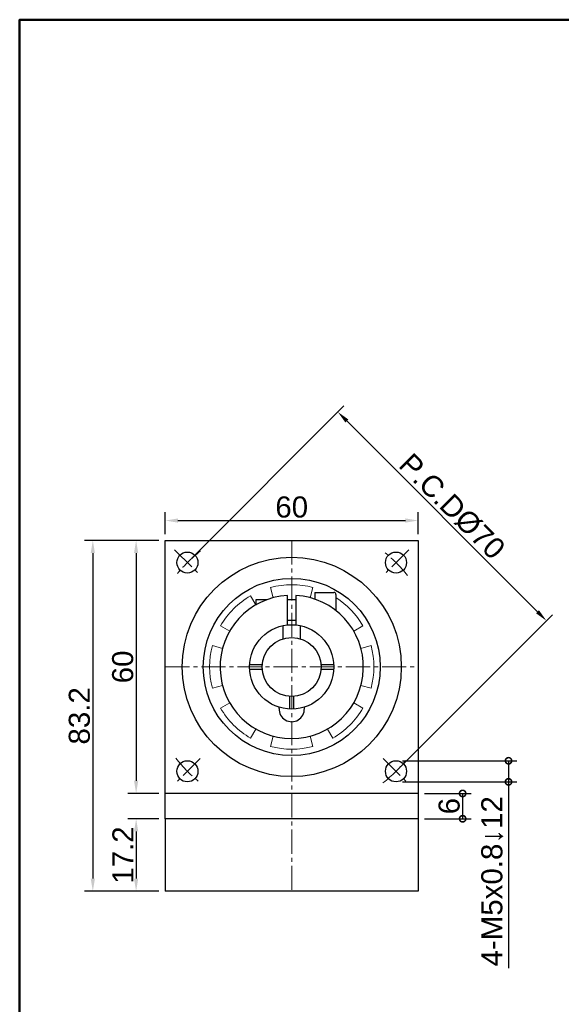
# Model space of a CAD drawing. Header units: millimetres. Extents: x 2723 to 3304, y 721 to 1129.
# Tile 2 of 8: x 2723 to 2852, y 895 to 1129. Entities that reach past the tile are written whole.
import ezdxf

# ---------------------------------------------------------------- set-up
doc = ezdxf.new("R2010")
doc.units = ezdxf.units.MM
doc.linetypes.add('CENTER2', pattern=[28.575, 19.05, -3.175, 3.175, -3.175])
for name, color, linetype, lineweight in [('中心線', 6, 'CENTER2', 5), ('圖框', 7, 'Continuous', 50), ('標註', 4, 'Continuous', 13)]:
    doc.layers.add(name, color=color, linetype=linetype, lineweight=lineweight)
doc.layers.add('產品', color=7, linetype='Continuous')
doc.styles.get("Standard").update_dxf_attribs({"font": 'arial.ttf'})
doc.dimstyles.new('yuetai', dxfattribs={"dimtxt": 5, "dimasz": 3, "dimexe": 2, "dimexo": 1.5, "dimtad": 1, "dimdsep": 46, "dimtxsty": 'Standard', "dimcen": 0, "dimadec": 0, "dimazin": 0, "dimtfac": 1, "dimtmove": 0, "dimatfit": 3, "dimfxl": 1, "dimarcsym": 0})

# ---------------------------------------------------------------- blocks, each defined once
blk = doc.blocks.new('標題欄框 下標註')
at = {"layer": '圖框'}
blk.add_lwpolyline([(2.28, 89.91), (287.28, 89.91), (287.28, 273.91), (2.28, 273.91)], close=True, dxfattribs=at)
blk = doc.blocks.new('*D14')
at = {"layer": 'Defpoints', "color": 0, "transparency": 16777216}
for p in [(2817.76, 1009.79), (2757.76, 1005.08), (2817.76, 1005.08)]:
    blk.add_point(p, dxfattribs=at)
at = {"layer": '標註', "color": 0, "lineweight": -2, "transparency": 16777216}
for p, q in [((2757.76, 1006.58), (2757.76, 1011.79)), ((2817.76, 1006.58), (2817.76, 1011.79)), ((2760.76, 1009.79), (2814.76, 1009.79))]:
    blk.add_line(p, q, dxfattribs=at)
at = {"layer": '標註', "color": 0, "transparency": 16777216}
for points in [[(2760.76, 1010.29), (2760.76, 1009.29), (2757.76, 1009.79)], [(2814.76, 1010.29), (2814.76, 1009.29), (2817.76, 1009.79)]]:
    blk.add_solid(points, dxfattribs=at)
at = {"layer": '標註', "color": 0, "transparency": 16777216, "insert": (2787.76, 1012.97), "char_height": 5, "attachment_point": 5}
blk.add_mtext('60', dxfattribs=at)
blk = doc.blocks.new('*D17')
at = {"layer": 'Defpoints', "color": 0, "transparency": 16777216}
for p in [(2757.76, 1005.08), (2750.84, 945.08), (2757.76, 945.08)]:
    blk.add_point(p, dxfattribs=at)
at = {"layer": '標註', "color": 0, "lineweight": -2, "transparency": 16777216}
for p, q in [((2756.26, 1005.08), (2748.84, 1005.08)), ((2750.84, 1002.08), (2750.84, 948.08)), ((2756.26, 945.08), (2748.84, 945.08))]:
    blk.add_line(p, q, dxfattribs=at)
at = {"layer": '標註', "color": 0, "transparency": 16777216}
for points in [[(2750.34, 1002.08), (2751.34, 1002.08), (2750.84, 1005.08)], [(2750.34, 948.08), (2751.34, 948.08), (2750.84, 945.08)]]:
    blk.add_solid(points, dxfattribs=at)
at = {"layer": '標註', "color": 0, "transparency": 16777216, "insert": (2747.67, 975.08), "char_height": 5, "attachment_point": 5, "rotation": 90}
blk.add_mtext('60', dxfattribs=at)
blk = doc.blocks.new('*D18')
at = {"layer": 'Defpoints', "color": 0, "transparency": 16777216}
for p in [(2757.76, 939.08), (2750.84, 921.88), (2757.76, 921.88)]:
    blk.add_point(p, dxfattribs=at)
at = {"layer": '標註', "color": 0, "lineweight": -2, "transparency": 16777216}
for p, q in [((2756.26, 939.08), (2748.84, 939.08)), ((2750.84, 936.08), (2750.84, 924.88)), ((2756.26, 921.88), (2748.84, 921.88))]:
    blk.add_line(p, q, dxfattribs=at)
at = {"layer": '標註', "color": 0, "transparency": 16777216}
for points in [[(2750.34, 936.08), (2751.34, 936.08), (2750.84, 939.08)], [(2750.34, 924.88), (2751.34, 924.88), (2750.84, 921.88)]]:
    blk.add_solid(points, dxfattribs=at)
at = {"layer": '標註', "color": 0, "transparency": 16777216, "insert": (2747.71, 930.48), "char_height": 5, "attachment_point": 5, "rotation": 90}
blk.add_mtext('17.2', dxfattribs=at)
blk = doc.blocks.new('*D19')
at = {"layer": 'Defpoints', "color": 0, "transparency": 16777216}
for p in [(2798.71, 1035.53), (2763.01, 999.83), (2812.51, 950.33)]:
    blk.add_point(p, dxfattribs=at)
at = {"layer": '標註', "color": 0, "lineweight": -2, "transparency": 16777216}
for p, q in [((2764.07, 1000.89), (2800.13, 1036.95)), ((2846.09, 988.15), (2800.84, 1033.41)), ((2813.57, 951.39), (2849.63, 987.45))]:
    blk.add_line(p, q, dxfattribs=at)
at = {"layer": '標註', "color": 0, "transparency": 16777216}
for points in [[(2801.19, 1033.76), (2800.48, 1033.06), (2798.71, 1035.53)], [(2846.44, 988.51), (2845.74, 987.8), (2848.21, 986.03)]]:
    blk.add_solid(points, dxfattribs=at)
at = {"layer": '標註', "color": 0, "transparency": 16777216, "insert": (2825.81, 1013.13), "char_height": 5, "attachment_point": 5, "rotation": 315}
blk.add_mtext('P.C.DØ70', dxfattribs=at)
blk = doc.blocks.new('_DotSmall')
at = {"color": 0, "linetype": 'ByBlock', "const_width": 0.5}
blk.add_lwpolyline([(-0.0625, 0, 1), (0.0625, 0, 1)], format="xyb", close=True, dxfattribs=at)
blk = doc.blocks.new('*D25')
at = {"layer": 'Defpoints', "color": 0, "transparency": 16777216}
for p in [(2812.51, 952.83), (2812.51, 947.83), (2839.21, 947.83)]:
    blk.add_point(p, dxfattribs=at)
at = {"layer": '標註', "color": 0, "lineweight": -2, "transparency": 16777216}
for p, q in [((2814.01, 952.83), (2841.21, 952.83)), ((2839.21, 952.83), (2839.21, 947.83)), ((2814.01, 947.83), (2841.21, 947.83)), ((2839.21, 947.83), (2839.21, 903.66))]:
    blk.add_line(p, q, dxfattribs=at)
at = {"layer": '標註', "color": 0, "lineweight": -2, "transparency": 16777216, "xscale": 3, "yscale": 3, "zscale": 3}
for p, rotation in [((2839.21, 952.83), 90), ((2839.21, 947.83), 270)]:
    blk.add_blockref('_DotSmall', p, dxfattribs=dict(at, rotation=rotation))
at = {"layer": '標註', "color": 0, "transparency": 16777216, "insert": (2835.35, 924.25), "char_height": 5, "attachment_point": 5, "rotation": 90}
blk.add_mtext('4-M5x0.8↓12', dxfattribs=at)
blk = doc.blocks.new('*D27')
at = {"layer": 'Defpoints', "color": 0, "transparency": 16777216}
for p in [(2757.76, 1005.08), (2740.57, 921.88), (2757.76, 921.88)]:
    blk.add_point(p, dxfattribs=at)
at = {"layer": '標註', "color": 0, "lineweight": -2, "transparency": 16777216}
for p, q in [((2756.26, 1005.08), (2738.57, 1005.08)), ((2740.57, 1002.08), (2740.57, 924.88)), ((2756.26, 921.88), (2738.57, 921.88))]:
    blk.add_line(p, q, dxfattribs=at)
at = {"layer": '標註', "color": 0, "transparency": 16777216}
for points in [[(2740.07, 1002.08), (2741.07, 1002.08), (2740.57, 1005.08)], [(2740.07, 924.88), (2741.07, 924.88), (2740.57, 921.88)]]:
    blk.add_solid(points, dxfattribs=at)
at = {"layer": '標註', "color": 0, "transparency": 16777216, "insert": (2737.39, 963.48), "char_height": 5, "attachment_point": 5, "rotation": 90}
blk.add_mtext('83.2', dxfattribs=at)
blk = doc.blocks.new('*D31')
at = {"layer": 'Defpoints', "color": 0, "transparency": 16777216}
for p in [(2817.76, 945.08), (2817.76, 939.08), (2828.32, 939.08)]:
    blk.add_point(p, dxfattribs=at)
at = {"layer": '標註', "color": 0, "lineweight": -2, "transparency": 16777216}
for p, q in [((2819.26, 945.08), (2830.32, 945.08)), ((2828.32, 945.08), (2828.32, 939.08)), ((2819.26, 939.08), (2830.32, 939.08))]:
    blk.add_line(p, q, dxfattribs=at)
at = {"layer": '標註', "color": 0, "lineweight": -2, "transparency": 16777216, "xscale": 3, "yscale": 3, "zscale": 3}
for p, rotation in [((2828.32, 945.08), 90), ((2828.32, 939.08), 270)]:
    blk.add_blockref('_DotSmall', p, dxfattribs=dict(at, rotation=rotation))
at = {"layer": '標註', "color": 0, "transparency": 16777216, "insert": (2825.14, 942.08), "char_height": 5, "attachment_point": 5, "rotation": 90}
blk.add_mtext('6', dxfattribs=at)

msp = doc.modelspace()

# ---------------------------------------------------------------- linework, layer by layer
at = {"layer": '中心線', "ltscale": 0.3}
for p, q in [((2787.76, 1005.08), (2787.76, 921.88)), ((2759.981, 1002.859), (2766.042, 996.798)), ((2815.539, 1002.859), (2809.478, 996.798)), ((2757.76, 975.08), (2817.76, 975.08)), ((2766.042, 953.361), (2759.981, 947.3)), ((2809.478, 953.361), (2815.539, 947.3))]:
    msp.add_line(p, q, dxfattribs=at)
for start, end in [(128.22261, 141.77739), (38.22261, 51.77739), (218.22261, 231.77739), (308.22261, 321.77739)]:
    msp.add_arc((2787.76, 975.08), 35, start, end, dxfattribs=at)
at = {"layer": '產品'}
for p, q in [((2757.76, 945.08), (2757.76, 1005.08)), ((2757.76, 1005.08), (2817.76, 1005.08)), ((2817.76, 1005.08), (2817.76, 945.08)), ((2793.26, 992.74), (2793.26, 991.126)), ((2793.26, 992.74), (2797.76, 992.74)), ((2798.26, 992.24), (2798.26, 988.41)), ((2779.26, 990.99), (2779.26, 989.763)), ((2781.773, 990.99), (2779.26, 990.99)), ((2786.76, 991.75), (2786.76, 992.05)), ((2786.76, 985.029), (2786.76, 991.75)), ((2788.76, 990.99), (2786.76, 990.99)), ((2788.76, 992.05), (2788.76, 991.75)), ((2788.76, 991.75), (2788.76, 985.029)), ((2788.76, 986.09), (2786.76, 986.09)), ((2757.76, 939.08), (2757.76, 945.08)), ((2817.76, 945.08), (2757.76, 945.08)), ((2817.76, 945.08), (2817.76, 939.08)), ((2817.76, 939.08), (2757.76, 939.08)), ((2757.76, 939.08), (2757.76, 921.88)), ((2817.76, 939.08), (2817.76, 921.88)), ((2817.76, 921.88), (2757.76, 921.88))]:
    msp.add_line(p, q, dxfattribs=at)
at = {"layer": '產品', "lineweight": 5}
for p, q in [((2783.36, 991.5), (2782.713, 993.915)), ((2792.807, 993.915), (2792.16, 991.5)), ((2778.01, 991.967), (2779.26, 989.802)), ((2773.038, 983.58), (2770.873, 984.83)), ((2804.648, 984.83), (2802.483, 983.58)), ((2768.925, 980.127), (2771.339, 979.479)), ((2804.181, 979.479), (2806.596, 980.127)), ((2771.339, 970.68), (2768.925, 970.033)), ((2806.596, 970.033), (2804.181, 970.68)), ((2770.873, 965.33), (2773.038, 966.58)), ((2802.483, 966.58), (2804.648, 965.33)), ((2779.26, 960.357), (2778.01, 958.192)), ((2797.51, 958.192), (2796.26, 960.357)), ((2782.713, 956.244), (2783.36, 958.659)), ((2792.16, 958.659), (2792.807, 956.244))]:
    msp.add_line(p, q, dxfattribs=at)
at = {"layer": '產品', "ltscale": 5}
for p, q in [((2785.76, 981.788), (2785.76, 984.878)), ((2789.76, 984.878), (2789.76, 981.788)), ((2780.778, 975.58), (2777.773, 975.58)), ((2777.773, 974.58), (2780.778, 974.58)), ((2797.748, 975.58), (2794.742, 975.58)), ((2794.742, 974.58), (2797.748, 974.58)), ((2787.26, 968.097), (2787.26, 965.092)), ((2788.26, 965.092), (2788.26, 968.097))]:
    msp.add_line(p, q, dxfattribs=at)
at = {"layer": '產品', "flags": 128}
for points in [[(2784.764, 965.225), (2784.765, 965.245), (2784.766, 965.265), (2784.767, 965.284), (2784.768, 965.304), (2784.77, 965.323), (2784.772, 965.341), (2784.773, 965.359), (2784.775, 965.377), (2784.777, 965.394), (2784.778, 965.41), (2784.78, 965.425), (2784.782, 965.44), (2784.783, 965.454), (2784.785, 965.466), (2784.787, 965.478), (2784.788, 965.489), (2784.789, 965.498), (2784.791, 965.506), (2784.792, 965.513), (2784.792, 965.519), (2784.793, 965.524), (2784.794, 965.527), (2784.794, 965.529), (2784.794, 965.53)], [(2790.726, 965.53), (2790.726, 965.529), (2790.727, 965.527), (2790.727, 965.524), (2790.728, 965.519), (2790.729, 965.513), (2790.73, 965.506), (2790.731, 965.498), (2790.732, 965.489), (2790.733, 965.478), (2790.735, 965.466), (2790.737, 965.454), (2790.738, 965.44), (2790.74, 965.425), (2790.742, 965.41), (2790.744, 965.394), (2790.745, 965.377), (2790.747, 965.359), (2790.749, 965.341), (2790.75, 965.323), (2790.752, 965.304), (2790.753, 965.284), (2790.754, 965.265), (2790.756, 965.245), (2790.757, 965.225)]]:
    msp.add_lwpolyline(points, dxfattribs=at)
at = {"layer": '產品'}
for centre, radius in [((2763.011, 999.828), 2.5), ((2812.509, 999.828), 2.5), ((2787.76, 975.08), 26), ((2787.76, 975.08), 21), ((2787.76, 975.08), 10), ((2763.011, 950.331), 2.5), ((2812.509, 950.331), 2.5)]:
    msp.add_circle(centre, radius, dxfattribs=at)
at = {"layer": '產品', "ltscale": 5}
msp.add_circle((2787.76, 975.08), 7, dxfattribs=at)
at = {"layer": '產品', "lineweight": 5}
for start, end in [(75, 105), (120, 150), (30, 57.42103), (165, 195), (345, 15), (210, 240), (300, 330), (255, 285)]:
    msp.add_arc((2787.76, 975.08), 19.5, start, end, dxfattribs=at)
at = {"layer": '產品'}
for centre, radius, start, end in [((2797.76, 992.24), 0.5, 0, 90), ((2787.76, 975.08), 17, 93.37229, 86.62771), ((2787.76, 965.08), 3, 177.22006, 2.77994)]:
    msp.add_arc(centre, radius, start, end, dxfattribs=at)

# ---------------------------------------------------------------- block references
at = {"layer": '圖框', "xscale": 2.038486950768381, "yscale": 2.038486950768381, "zscale": 2.038486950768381}
msp.add_blockref('標題欄框 下標註', (2718.554, 570.181), dxfattribs=at)

# ---------------------------------------------------------------- dimensions: what is measured, and where the dimension line sits
at = {"layer": '標註'}
dim = msp.add_aligned_dim(p1=(2812.509, 950.331), p2=(2763.011, 999.828), distance=-50.491, text='P.C.DØ<>', dimstyle='yuetai', dxfattribs=at)
dim.commit()
dim.dimension.update_dxf_attribs({"geometry": '*D19', "text_midpoint": (2825.809, 1013.128)})
dim = msp.add_linear_dim(base=(2817.76, 1009.792), p1=(2757.76, 1005.08), p2=(2817.76, 1005.08), dimstyle='yuetai', dxfattribs=at)
dim.commit()
dim.dimension.update_dxf_attribs({"geometry": '*D14', "text_midpoint": (2787.76, 1012.97)})
for base, p1, p2, picture, middle in [((2740.567, 921.88), (2757.76, 1005.08), (2757.76, 921.88), '*D27', (2737.387, 963.48)), ((2750.843, 945.08), (2757.76, 1005.08), (2757.76, 945.08), '*D17', (2747.665, 975.08)), ((2750.843, 921.88), (2757.76, 939.08), (2757.76, 921.88), '*D18', (2747.708, 930.48))]:
    dim = msp.add_linear_dim(base=base, p1=p1, p2=p2, angle=90, dimstyle='yuetai', dxfattribs=at)
    dim.commit()
    dim.dimension.update_dxf_attribs({"geometry": picture, "text_midpoint": middle})
dim = msp.add_linear_dim(base=(2839.213, 947.831), p1=(2812.509, 952.831), p2=(2812.509, 947.831), angle=270, text='4-M<>x0.8↓12', dimstyle='yuetai', override={"dimblk1": 'DotSmall', "dimblk2": 'DotSmall', "dimsah": 1}, dxfattribs=at)
dim.commit()
dim.dimension.update_dxf_attribs({"geometry": '*D25', "text_midpoint": (2835.347, 924.245)})
dim = msp.add_linear_dim(base=(2828.316, 939.08), p1=(2817.76, 945.08), p2=(2817.76, 939.08), angle=90, dimstyle='yuetai', override={"dimblk1": 'DotSmall', "dimblk2": 'DotSmall', "dimsah": 1}, dxfattribs=at)
dim.commit()
dim.dimension.update_dxf_attribs({"geometry": '*D31', "text_midpoint": (2825.138, 942.08)})

doc.saveas('drawing.dxf')
